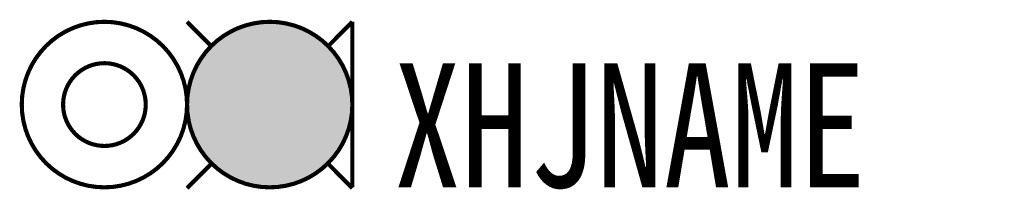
# Model space of a CAD drawing. Header units: inches. Extents: x -8.1 to 15.8, y 3.9 to 8.1.
import ezdxf

# ---------------------------------------------------------------- set-up
doc = ezdxf.new("R2010")
doc.units = ezdxf.units.IN
doc.header["$MEASUREMENT"] = 0
doc.linetypes.add('DASHED2', pattern=[0.375, 0.25, -0.125])
doc.styles.add('HZ', font='SimSun.ttf', dxfattribs={"width": 0.8})

msp = doc.modelspace()

# ---------------------------------------------------------------- linework, layer by layer
at = {"color": 7, "linetype": 'DASHED2', "ltscale": 5, "const_width": 0.1}
for points in [[(-8, 6, 1), (-4, 6, 1)], [(-7, 6, 1), (-5, 6, 1)]]:
    msp.add_lwpolyline(points, format="xyb", close=True, dxfattribs=at)
at = {"color": 1, "const_width": 0.1}
for points in [[(-4, 8), (-3.416, 7.413)], [(0, 8), (-0.584, 7.413)], [(-3.409, 4.573), (-4, 3.979)], [(-0.591, 4.573), (0, 3.979)]]:
    msp.add_lwpolyline(points, dxfattribs=at)
at = {"color": 1, "linetype": 'DASHED2', "ltscale": 5, "const_width": 0.1}
msp.add_lwpolyline([(-4, 6, 1), (0, 6, 1)], format="xyb", close=True, dxfattribs=at)
at = {"color": 1, "const_width": 2}
msp.add_lwpolyline([(-3, 6, 1), (-1, 6, 1)], format="xyb", close=True, dxfattribs=at)
at = {"const_width": 0.1}
msp.add_lwpolyline([(0, 8), (0, 4)], dxfattribs=at)

# ---------------------------------------------------------------- texts
at = {"style": 'HZ', "width": 0.8}
msp.add_attdef('XHJNAME', (1, 4), 'D2', height=3, dxfattribs=at)

doc.saveas('drawing.dxf')
